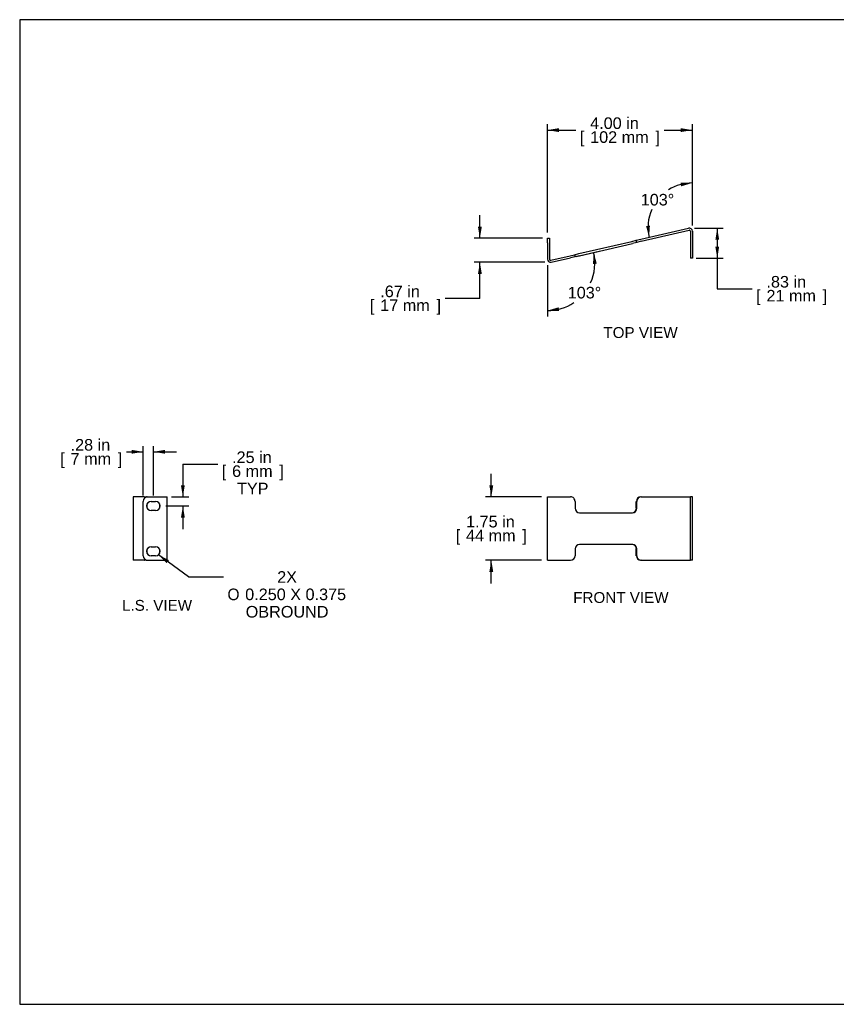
# Model space of a CAD drawing. Header units: inches. Extents: x 0 to 36.4, y -0.1 to 27.2.
# Tile 1 of 10: x 0 to 22.5, y 0 to 27.2. Entities that reach past the tile are written whole.
import ezdxf
from ezdxf.enums import TextEntityAlignment as Align

# ---------------------------------------------------------------- set-up
doc = ezdxf.new("R2010")
doc.units = ezdxf.units.IN
doc.header["$MEASUREMENT"] = 0
doc.layers.add('COM56996-1', color=7, linetype='Continuous')
doc.layers.add('Default', color=7, linetype='Continuous')
doc.styles.add('SEACAD_Arial', font='arial.ttf')
doc.styles.add('SEACAD_Solid_Edge_ISO_GDT_Symbols', font='txt')
doc.dimstyles.new('web_small', dxfattribs={"dimtxt": 0.32, "dimasz": 0.32, "dimexe": 0.16, "dimexo": 0.16, "dimgap": 0.16, "dimtad": 0, "dimtih": 1, "dimtoh": 1, "dimzin": 4, "dimdsep": 46, "dimtxsty": 'SEACAD_Arial', "dimblk1": '_SE_FILLED', "dimblk2": '_SE_FILLED', "dimsah": 1, "dimcen": 0.16, "dimadec": 0, "dimazin": 0, "dimtfac": 1, "dimtofl": 0, "dimtmove": 0, "dimatfit": 3, "dimfxl": 1, "dimtolj": 1, "dimtzin": 4, "dimarcsym": 0})

# ---------------------------------------------------------------- blocks, each defined once
blk = doc.blocks.new('SEANNOT_GROUP1')
at = {"layer": 'Default', "linetype": 'Continuous'}
blk.add_hatch(color=7, dxfattribs=at).paths.add_polyline_path([(4.116, 12.26), (3.827, 12.407), (4.053, 12.174)])
at = {"layer": 'Default', "color": 7, "linetype": 'Continuous'}
blk.add_line((4.66, 11.795), (5.62, 11.795), dxfattribs=at)
blk.add_lwpolyline([(4.66, 11.795), (3.827, 12.407)], dxfattribs=at)
for s, style, p in [('2X', 'SEACAD_Arial', (7.104, 11.955)), ('O', 'SEACAD_Solid_Edge_ISO_GDT_Symbols', (5.732, 11.475)), (' 0.250 X 0.375', 'SEACAD_Arial', (6.097, 11.475)), ('OBROUND', 'SEACAD_Arial', (6.235, 10.995))]:
    blk.add_text(s, height=0.32, dxfattribs=dict(at, style=style)).set_placement(p, align=Align.TOP_LEFT)
blk = doc.blocks.new('SE2')
at = {"layer": 'COM56996-1', "color": 7, "linetype": 'Continuous'}
for p, q in [((14.559, 14.006), (14.664, 14.006)), ((14.559, 12.256), (14.559, 14.006)), ((14.664, 14.006), (15.199, 14.006)), ((15.321, 13.881), (15.321, 13.693)), ((17.012, 13.693), (17.012, 13.881)), ((17.025, 13.693), (17.025, 13.881)), ((17.134, 14.006), (17.147, 14.006)), ((17.147, 14.006), (18.466, 14.006)), ((18.466, 14.006), (18.502, 14.006)), ((18.502, 12.256), (18.502, 14.006)), ((18.559, 14.006), (18.502, 14.006)), ((18.559, 12.256), (18.559, 14.006)), ((15.443, 13.568), (16.904, 13.568)), ((15.321, 12.569), (15.321, 12.381)), ((16.904, 12.694), (15.443, 12.694)), ((17.012, 12.381), (17.012, 12.569)), ((17.025, 12.381), (17.025, 12.569)), ((14.559, 12.256), (14.664, 12.256)), ((14.664, 12.256), (15.199, 12.256)), ((17.147, 12.256), (17.134, 12.256)), ((17.147, 12.256), (18.466, 12.256)), ((18.466, 12.256), (18.502, 12.256)), ((18.559, 12.256), (18.502, 12.256))]:
    blk.add_line(p, q, dxfattribs=at)
for centre, major_axis, start_param, end_param in [((15.199, 13.881), (0, -0.125), 1.570796, 3.141593), ((17.134, 13.881), (0, -0.125), 3.141593, 4.712389), ((17.147, 13.881), (0, 0.125), 0, 1.570796), ((15.443, 13.693), (0, -0.125), 4.712389, 6.283185), ((16.891, 13.693), (0, -0.125), 0, 1.570796), ((16.904, 13.693), (0, 0.125), 3.141593, 4.712389), ((15.443, 12.569), (0, -0.125), 3.141593, 4.712389), ((16.891, 12.569), (0, -0.125), 1.570796, 3.141593), ((16.904, 12.569), (0, 0.125), 4.712389, 6.283185), ((15.199, 12.381), (0, -0.125), 0, 1.570796), ((17.134, 12.381), (0, -0.125), 4.712389, 6.283185), ((17.147, 12.381), (0, 0.125), 1.570796, 3.141593)]:
    blk.add_ellipse(centre, major_axis=major_axis, ratio=0.97398, start_param=start_param, end_param=end_param, dxfattribs=at)
blk = doc.blocks.new('SE3')
at = {"layer": 'COM56996-1', "color": 7, "linetype": 'Continuous'}
for p, q in [((17.134, 21.115), (18.453, 21.422)), ((17.147, 21.06), (18.466, 21.367)), ((18.502, 21.338), (18.502, 20.592)), ((18.559, 21.338), (18.559, 20.592)), ((14.559, 21.02), (14.559, 21.145)), ((14.559, 21.145), (14.616, 21.145)), ((14.559, 21.02), (14.559, 20.566)), ((14.616, 21.145), (14.616, 21.02)), ((14.616, 21.02), (14.616, 20.566)), ((15.43, 20.719), (16.891, 21.059)), ((15.443, 20.663), (16.904, 21.003)), ((16.891, 21.059), (17.012, 21.087)), ((17.025, 21.031), (16.904, 21.003)), ((17.012, 21.087), (17.134, 21.115)), ((17.025, 21.031), (17.012, 21.087)), ((17.147, 21.06), (17.025, 21.031)), ((14.651, 20.537), (15.186, 20.662)), ((15.186, 20.662), (15.308, 20.69)), ((15.308, 20.69), (15.43, 20.719)), ((15.308, 20.69), (15.321, 20.635)), ((15.443, 20.663), (15.321, 20.635)), ((14.664, 20.482), (15.199, 20.606)), ((15.321, 20.635), (15.199, 20.606)), ((18.559, 20.592), (18.502, 20.592))]:
    blk.add_line(p, q, dxfattribs=at)
for centre, radius, start, end in [((18.473, 21.338), 0.086, 0, 103.0991), ((18.473, 21.338), 0.029, 0, 103.0991), ((14.645, 20.566), 0.086, 180, 283.0991), ((14.645, 20.566), 0.029, 180, 283.0991)]:
    blk.add_arc(centre, radius, start, end, dxfattribs=at)
blk = doc.blocks.new('SE5')
at = {"layer": 'COM56996-1', "color": 7, "linetype": 'Continuous'}
for p, q in [((3.127, 14.006), (3.129, 14.006)), ((3.127, 14.006), (3.127, 12.256)), ((3.436, 14.006), (3.129, 14.006)), ((3.406, 12.381), (3.406, 13.881)), ((3.436, 14.006), (3.492, 14.006)), ((3.492, 14.006), (3.531, 14.006)), ((3.531, 14.006), (3.986, 14.006)), ((3.626, 13.881), (3.751, 13.881)), ((3.986, 14.006), (4.072, 14.006)), ((4.072, 12.256), (4.072, 14.006)), ((3.52, 13.693), (3.52, 13.822)), ((3.751, 13.631), (3.626, 13.631)), ((3.861, 13.815), (3.861, 13.697)), ((3.52, 12.44), (3.52, 12.569)), ((3.626, 12.631), (3.751, 12.631)), ((3.861, 12.565), (3.861, 12.447)), ((3.127, 12.256), (3.129, 12.256)), ((3.436, 12.256), (3.129, 12.256)), ((3.492, 12.256), (3.436, 12.256)), ((3.492, 12.256), (3.531, 12.256)), ((3.531, 12.256), (3.986, 12.256)), ((3.751, 12.381), (3.626, 12.381)), ((3.986, 12.256), (4.072, 12.256))]:
    blk.add_line(p, q, dxfattribs=at)
for centre, start, end in [((3.531, 13.881), 90, 180), ((3.626, 13.756), 90, 270), ((3.751, 13.756), 270, 90), ((3.626, 12.506), 90, 270), ((3.751, 12.506), 270, 90), ((3.531, 12.381), 180, 270)]:
    blk.add_arc(centre, 0.125, start, end, dxfattribs=at)
for centre, major_axis, start_param, end_param in [((3.436, 13.881), (0, -0.125), 2.474877, 3.141593), ((3.492, 13.881), (0, 0.125), 6.023959, 6.283185), ((3.548, 13.693), (0, 0.125), 1.570796, 1.597256), ((3.548, 12.569), (0, 0.125), 1.544337, 1.570796), ((3.436, 12.381), (0, -0.125), 0, 0.666716), ((3.492, 12.381), (0, 0.125), 3.141593, 3.400819)]:
    blk.add_ellipse(centre, major_axis=major_axis, ratio=0.226636, start_param=start_param, end_param=end_param, dxfattribs=at)
blk = doc.blocks.new('DMBLK176')
at = {"layer": 'Default', "linetype": 'Continuous', "transparency": 16777216}
for points in [[(14.879, 24.183), (14.559, 24.129), (14.879, 24.076)], [(18.239, 24.183), (18.239, 24.076), (18.559, 24.129)]]:
    blk.add_hatch(color=7, dxfattribs=at).paths.add_polyline_path(points)
at = {"layer": 'Default', "color": 7, "linetype": 'Continuous', "transparency": 16777216}
for p, q in [((14.559, 21.305), (14.559, 24.289)), ((18.559, 21.498), (18.559, 24.289)), ((14.559, 24.129), (15.341, 24.129)), ((17.777, 24.129), (18.559, 24.129))]:
    blk.add_line(p, q, dxfattribs=at)
at = {"layer": 'Default', "color": 7, "linetype": 'Continuous', "transparency": 16777216, "style": 'SEACAD_Arial'}
for s, p in [('4.00 in', (15.738, 24.481)), ('[', (15.453, 24.097)), ('102 mm', (15.738, 24.097)), (']', (17.54, 24.097))]:
    blk.add_text(s, height=0.32, dxfattribs=at).set_placement(p, align=Align.TOP_LEFT)
blk = doc.blocks.new('_SE_FILLED')
at = {"color": 0}
blk.add_line((0, 0), (-1, 0), dxfattribs=at)
blk.add_solid([(0, 0), (-1, -0.1665), (-1, 0.1665), (0, 0)], dxfattribs=at)
blk = doc.blocks.new('DMBLK177')
at = {"layer": 'Default', "linetype": 'Continuous', "transparency": 16777216}
for points in [[(19.298, 21.102), (19.245, 21.422), (19.192, 21.102)], [(19.298, 20.912), (19.192, 20.912), (19.245, 20.592)]]:
    blk.add_hatch(color=7, dxfattribs=at).paths.add_polyline_path(points)
at = {"layer": 'Default', "color": 7, "linetype": 'Continuous', "transparency": 16777216}
for p, q in [((18.613, 21.422), (19.405, 21.422)), ((19.245, 21.422), (19.245, 19.751)), ((18.662, 20.592), (19.405, 20.592)), ((19.245, 19.751), (20.205, 19.751))]:
    blk.add_line(p, q, dxfattribs=at)
at = {"layer": 'Default', "color": 7, "linetype": 'Continuous', "transparency": 16777216, "style": 'SEACAD_Arial'}
for s, p in [('.83 in', (20.602, 20.103)), ('[', (20.317, 19.719)), ('21 mm', (20.602, 19.719)), (']', (22.153, 19.719))]:
    blk.add_text(s, height=0.32, dxfattribs=at).set_placement(p, align=Align.TOP_LEFT)
blk = doc.blocks.new('DMBLK178')
at = {"layer": 'Default', "linetype": 'Continuous', "transparency": 16777216}
for points in [[(12.643, 21.465), (12.696, 21.145), (12.749, 21.465)], [(12.643, 20.16), (12.749, 20.16), (12.696, 20.48)]]:
    blk.add_hatch(color=7, dxfattribs=at).paths.add_polyline_path(points)
at = {"layer": 'Default', "color": 7, "linetype": 'Continuous', "transparency": 16777216}
for p, q in [((12.696, 21.145), (12.696, 21.785)), ((14.427, 21.145), (12.536, 21.145)), ((14.485, 20.48), (12.536, 20.48)), ((12.696, 19.486), (12.696, 20.48)), ((12.696, 19.486), (11.736, 19.486))]:
    blk.add_line(p, q, dxfattribs=at)
at = {"layer": 'Default', "color": 7, "linetype": 'Continuous', "transparency": 16777216, "style": 'SEACAD_Arial'}
for s, p in [('.67 in', (9.947, 19.838)), ('[', (9.662, 19.454)), ('17 mm', (9.947, 19.454)), (']', (11.499, 19.454))]:
    blk.add_text(s, height=0.32, dxfattribs=at).set_placement(p, align=Align.TOP_LEFT)
blk = doc.blocks.new('DMBLK179')
at = {"layer": 'Default', "linetype": 'Continuous', "transparency": 16777216}
for points in [[(15.922, 20.442), (15.835, 20.754), (15.816, 20.431)], [(14.87, 19.239), (14.559, 19.147), (14.883, 19.133)]]:
    blk.add_hatch(color=7, dxfattribs=at).paths.add_polyline_path(points)
at = {"layer": 'Default', "color": 7, "linetype": 'Continuous', "transparency": 16777216}
for p, q in [((15.355, 20.643), (15.991, 20.791)), ((14.559, 20.406), (14.559, 18.987))]:
    blk.add_line(p, q, dxfattribs=at)
for start, end in [(335.5266, 13.0991), (270, 303.9624)]:
    blk.add_arc((14.559, 20.457), 1.31, start, end, dxfattribs=at)
at = {"layer": 'Default', "color": 7, "linetype": 'Continuous', "transparency": 16777216, "style": 'SEACAD_Arial'}
blk.add_text('103°', height=0.32, dxfattribs=at).set_placement((15.119, 19.803), align=Align.TOP_LEFT)
blk = doc.blocks.new('DMBLK180')
at = {"layer": 'Default', "linetype": 'Continuous', "transparency": 16777216}
for points in [[(18.248, 22.577), (18.559, 22.672), (18.234, 22.683)], [(17.281, 21.482), (17.365, 21.169), (17.387, 21.493)]]:
    blk.add_hatch(color=7, dxfattribs=at).paths.add_polyline_path(points)
at = {"layer": 'Default', "color": 7, "linetype": 'Continuous', "transparency": 16777216}
blk.add_line((18.559, 21.498), (18.559, 22.832), dxfattribs=at)
for start, end in [(90, 122.4508), (156.4329, 193.0991)]:
    blk.add_arc((18.559, 21.447), 1.225, start, end, dxfattribs=at)
at = {"layer": 'Default', "color": 7, "linetype": 'Continuous', "transparency": 16777216, "style": 'SEACAD_Arial'}
blk.add_text('103°', height=0.32, dxfattribs=at).set_placement((17.133, 22.369), align=Align.TOP_LEFT)
blk = doc.blocks.new('DMBLK185')
at = {"layer": 'Default', "linetype": 'Continuous', "transparency": 16777216}
for points in [[(12.957, 14.326), (13.011, 14.006), (13.064, 14.326)], [(12.957, 11.936), (13.064, 11.936), (13.011, 12.256)]]:
    blk.add_hatch(color=7, dxfattribs=at).paths.add_polyline_path(points)
at = {"layer": 'Default', "color": 7, "linetype": 'Continuous', "transparency": 16777216}
for p, q in [((13.011, 14.006), (13.011, 14.646)), ((14.399, 14.006), (12.851, 14.006)), ((14.399, 12.256), (12.851, 12.256)), ((13.011, 11.616), (13.011, 12.256))]:
    blk.add_line(p, q, dxfattribs=at)
at = {"layer": 'Default', "color": 7, "linetype": 'Continuous', "transparency": 16777216, "style": 'SEACAD_Arial'}
for s, p in [('1.75 in', (12.315, 13.483)), ('[', (12.03, 13.099)), ('44 mm', (12.315, 13.099)), (']', (13.866, 13.099))]:
    blk.add_text(s, height=0.32, dxfattribs=at).set_placement(p, align=Align.TOP_LEFT)
blk = doc.blocks.new('DMBLK186')
at = {"layer": 'Default', "linetype": 'Continuous', "transparency": 16777216}
for points in [[(4.555, 14.326), (4.449, 14.326), (4.502, 14.006)], [(4.555, 13.436), (4.502, 13.756), (4.449, 13.436)]]:
    blk.add_hatch(color=7, dxfattribs=at).paths.add_polyline_path(points)
at = {"layer": 'Default', "color": 7, "linetype": 'Continuous', "transparency": 16777216}
for p, q in [((4.502, 14.908), (5.462, 14.908)), ((4.502, 14.908), (4.502, 14.006)), ((4.189, 14.006), (4.662, 14.006)), ((4.036, 13.756), (4.662, 13.756)), ((4.502, 13.756), (4.502, 13.116))]:
    blk.add_line(p, q, dxfattribs=at)
at = {"layer": 'Default', "color": 7, "linetype": 'Continuous', "transparency": 16777216, "style": 'SEACAD_Arial'}
for s, p in [('.25 in', (5.859, 15.26)), ('[', (5.574, 14.876)), ('6 mm', (5.859, 14.876)), (']', (7.16, 14.876)), ('TYP', (5.995, 14.396))]:
    blk.add_text(s, height=0.32, dxfattribs=at).set_placement(p, align=Align.TOP_LEFT)
blk = doc.blocks.new('DMBLK187')
at = {"layer": 'Default', "linetype": 'Continuous', "transparency": 16777216}
for points in [[(3.086, 15.303), (3.086, 15.197), (3.406, 15.25)], [(4.008, 15.303), (3.688, 15.25), (4.008, 15.197)]]:
    blk.add_hatch(color=7, dxfattribs=at).paths.add_polyline_path(points)
at = {"layer": 'Default', "color": 7, "linetype": 'Continuous', "transparency": 16777216}
for p, q in [((2.942, 15.25), (3.406, 15.25)), ((3.406, 14.041), (3.406, 15.41)), ((3.688, 14.041), (3.688, 15.41)), ((3.688, 15.25), (4.328, 15.25))]:
    blk.add_line(p, q, dxfattribs=at)
at = {"layer": 'Default', "color": 7, "linetype": 'Continuous', "transparency": 16777216, "style": 'SEACAD_Arial'}
for s, p in [('.28 in', (1.404, 15.602)), ('[', (1.118, 15.218)), (']', (2.704, 15.218)), ('7 mm', (1.404, 15.218))]:
    blk.add_text(s, height=0.32, dxfattribs=at).set_placement(p, align=Align.TOP_LEFT)

msp = doc.modelspace()

# ---------------------------------------------------------------- linework, layer by layer
at = {"layer": 'Default', "color": 7, "linetype": 'Continuous'}
for p, q in [((36.368, 27.177), (0, 27.177)), ((0, 27.177), (0, 0)), ((0, 0), (36.368, 0))]:
    msp.add_line(p, q, dxfattribs=at)

# ---------------------------------------------------------------- block references
at = {"layer": 'Default'}
for name in ['SE3', 'SE5', 'SE2', 'SEANNOT_GROUP1']:
    msp.add_blockref(name, (0, 0), dxfattribs=at)

# ---------------------------------------------------------------- texts
at = {"layer": 'Default', "color": 7, "linetype": 'Continuous', "style": 'SEACAD_Arial'}
for s, p in [('TOP VIEW', (16.104, 18.692)), ('L.S. VIEW', (2.823, 11.162)), ('FRONT VIEW', (15.271, 11.378))]:
    msp.add_text(s, height=0.3, dxfattribs=at).set_placement(p, align=Align.TOP_LEFT)

# ---------------------------------------------------------------- dimensions: what is measured, and where the dimension line sits
at = {"layer": 'Default', "color": 7, "linetype": 'Continuous'}
dim = msp.add_linear_dim(base=(18.559, 24.129), p1=(14.559, 21.145), p2=(18.559, 21.338), text='\\A1;<>', dimstyle='web_small', override={"dimpost": '\\X'}, dxfattribs=at)
dim.commit()
dim.dimension.update_dxf_attribs({"geometry": 'DMBLK176', "text_midpoint": (16.559, 24.129), "dimtype": 160})
for base, line1, line2, picture, middle in [((17.599, 22.209), ((18.559, 21.447), (17.134, 21.115)), ((18.559, 21.447), (18.559, 20.592)), 'DMBLK180', (17.599, 22.209)), ((15.585, 19.643), ((14.559, 20.457), (14.559, 21.02)), ((14.559, 20.457), (15.199, 20.606)), 'DMBLK179', (15.585, 19.643))]:
    dim = msp.add_angular_dim_2l(base=base, line1=line1, line2=line2, text='\\A1;<>', dimstyle='web_small', override={"dimpost": '\\X'}, dxfattribs=at)
    dim.commit()
    dim.dimension.update_dxf_attribs({"geometry": picture, "text_midpoint": middle, "dimtype": 162})
for base, p1, p2, angle, text, picture, middle, dimtype in [((12.6959, 21.1454), (14.6447, 20.4797), (14.5872, 21.1454), 90, '\\A1;<>', 'DMBLK178', (11.7359, 19.4865), 160), ((19.245, 20.592), (18.453, 21.422), (18.502, 20.592), 90, '\\A1;<>', 'DMBLK177', (20.205, 19.751), 160), ((3.406, 15.25), (3.406, 13.881), (3.688, 13.881), 0, '\\A1;<>', 'DMBLK187', (2.942, 15.25), 161), ((4.502, 13.756), (4.029, 14.006), (3.876, 13.756), 90, '\\A1;<>\\PTYP', 'DMBLK186', (5.462, 14.908), 160), ((13.011, 12.256), (14.559, 12.256), (14.559, 14.006), 90, '\\A1;<>', 'DMBLK185', (13.011, 13.131), 161)]:
    dim = msp.add_linear_dim(base=base, p1=p1, p2=p2, angle=angle, text=text, dimstyle='web_small', override={"dimpost": '\\X'}, dxfattribs=at)
    dim.commit()
    dim.dimension.update_dxf_attribs({"geometry": picture, "text_midpoint": middle, "dimtype": dimtype})

doc.saveas('drawing.dxf')
